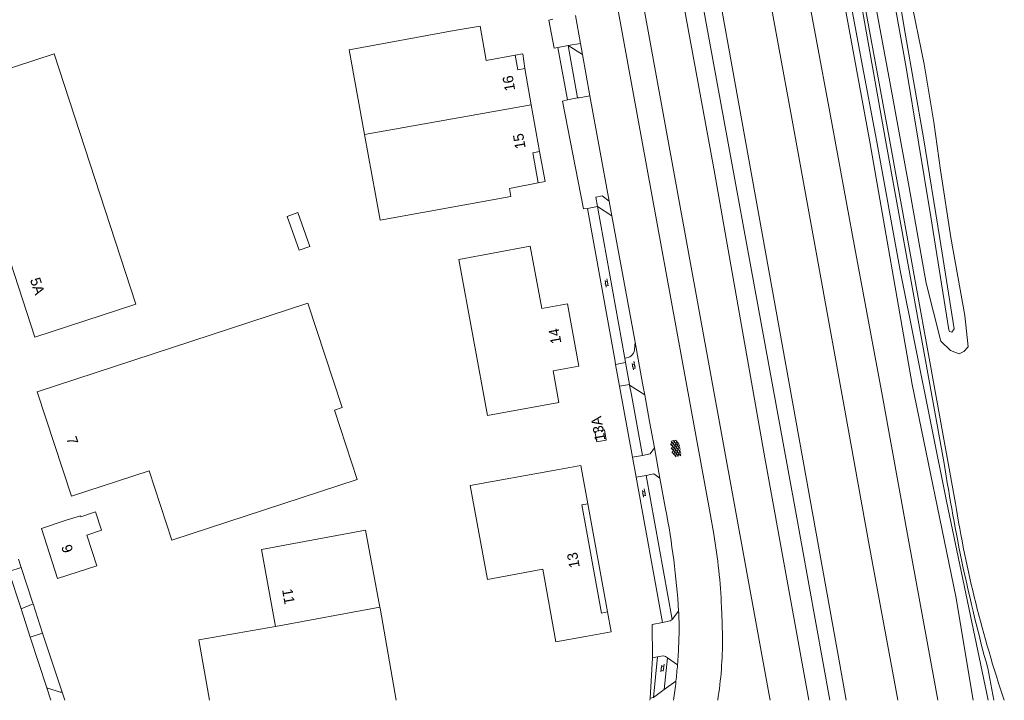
# Model space of a CAD drawing. Extents: x 99476 to 102828, y 406437 to 407931.
# Tile 144 of 162: x 102134 to 102323, y 406437 to 406568. Entities that reach past the tile are written whole.
import ezdxf

# ---------------------------------------------------------------- set-up
doc = ezdxf.new("R2010")
doc.units = 0
doc.header["$MEASUREMENT"] = 0
for name, color, linetype, lineweight in [('BG_dakoverstek', 253, 'Continuous', 13), ('BG_dakoverstek bijgebouw', 253, 'Continuous', 0), ('BG_gesloten verharding', 253, 'Continuous', 0), ('BG_hek', 253, 'Continuous', 0), ('BG_hoofdgebouw', 253, 'Continuous', 13), ('BG_huisnummer', 253, 'Continuous', 0), ('BG_insteek sloot', 253, 'Continuous', 0), ('BG_kant gesloten verharding', 253, 'Continuous', 0), ('BG_kant sloot', 253, 'Continuous', 0), ('BG_kant verharding', 253, 'Continuous', 0), ('BG_open verharding', 253, 'Continuous', 0), ('BG_talud', 253, 'Continuous', 0), ('BG_tussenmuur', 253, 'Continuous', 0), ('BG_vlakafsluiter', 253, 'Continuous', 0)]:
    doc.layers.add(name, color=color, linetype=linetype, lineweight=lineweight)
doc.styles.add('Style-WORKING', font='WORKING.shx')

# ---------------------------------------------------------------- blocks, each defined once
blk = doc.blocks.new('S02OV6')
at = {"layer": 'BG_open verharding', "linetype": 'Continuous', "lineweight": 0}
for p, q in [((0, 0.20784), (1.371449, 0.20784)), ((0.085505, 0.20784), (0.085505, 0.268177)), ((0.485, -0.192), (0.486, 0.207)), ((0.885505, 0.20784), (0.885505, 0.31106)), ((1.285, -0.193), (1.285, 0.207)), ((0.268333, -0.19216), (1.549656, -0.19216)), ((0.885505, -0.32925), (0.885505, -0.19216))]:
    blk.add_line(p, q, dxfattribs=at)
blk = doc.blocks.new('S01GV4')
at = {"layer": 'BG_gesloten verharding', "linetype": 'Continuous', "lineweight": 0}
for p, q in [((0, 0.278304), (0.9421, 0.823239)), ((0, -0.181671), (1.741927, 0.823239)), ((0, 0.098949), (1.593645, -0.823239)), ((0.117, -0.579), (1.53, 0.238)), ((0.163, 0.466), (2.296, -0.767)), ((0.531, -0.801), (3.134, 0.701)), ((0.567, 0.694), (2.709, -0.545)), ((1.118159, 0.823239), (3.097745, -0.32208)), ((1.293565, -0.823239), (3.161206, 0.256049)), ((1.529745, 0.23842), (2.542019, 0.823239)), ((1.91699, 0.823239), (3.161206, 0.104286)), ((2.715943, 0.823239), (3.161206, 0.565645)), ((0, -0.363991), (0.793486, -0.823239)), ((2.092105, -0.823239), (3.161206, -0.205903))]:
    blk.add_line(p, q, dxfattribs=at)

msp = doc.modelspace()

# ---------------------------------------------------------------- linework, layer by layer
at = {"layer": 'BG_dakoverstek', "linetype": 'Continuous', "lineweight": 13}
for p, q in [((102194.11, 406492.728), (102198.457, 406479.445)), ((102202.824, 406454.938), (102200.103, 406469.714))]:
    msp.add_line(p, q, dxfattribs=at)
at = {"layer": 'BG_dakoverstek', "linetype": 'Continuous', "lineweight": 13, "flags": 128}
msp.add_lwpolyline([(102205.933029, 406437.124), (102202.859, 406454.749), (102202.824, 406454.938)], dxfattribs=at)
at = {"layer": 'BG_dakoverstek bijgebouw', "linetype": 'Continuous', "lineweight": 0, "flags": 128}
msp.add_lwpolyline([(102187.336, 406523.364), (102189.4, 406524.09), (102187.128, 406530.55), (102185.064, 406529.824), (102187.336, 406523.364)], dxfattribs=at)
at = {"layer": 'BG_hek', "linetype": 'Continuous', "lineweight": 0}
for p, q in [((102133.535, 406464.184), (102134.064, 406462.576)), ((102134.064, 406462.576), (102136.328, 406455.701)), ((102136.328, 406455.701), (102136.367, 406455.582)), ((102136.367, 406455.582), (102138.195, 406450.003)), ((102138.195, 406450.003), (102141.901, 406438.696)), ((102141.901, 406438.696), (102142.416282, 406437.124))]:
    msp.add_line(p, q, dxfattribs=at)
at = {"layer": 'BG_hoofdgebouw', "linetype": 'Continuous', "lineweight": 13}
for p, q in [((102231.841, 406551.229), (102230.604, 406558.139)), ((102233.446, 406542.26), (102231.841, 406551.229)), ((102199.913, 406545.496), (102201.996, 406534.055)), ((102246.476, 406454.05), (102242.7, 406474.779))]:
    msp.add_line(p, q, dxfattribs=at)
at = {"layer": 'BG_hoofdgebouw', "linetype": 'Continuous', "lineweight": 13, "flags": 128}
for points in [[(102217.1, 406565.442), (102196.956, 406561.744), (102199.913, 406545.496)], [(102217.1, 406565.442), (102222.026, 406566.303), (102223.178, 406559.713), (102228.786, 406560.731)], [(102136.673, 406506.69), (102156.064, 406513.025), (102140.405, 406560.966), (102121.013, 406554.632), (102125.787, 406540.338), (102123.637, 406539.639), (102128.371, 406525.078), (102130.52, 406525.777), (102136.673, 406506.69)], [(102230.604, 406558.139), (102230.242, 406560.948), (102228.786, 406560.731)], [(102228.786, 406560.731), (102229.278, 406557.907), (102230.604, 406558.139)], [(102233.446, 406542.26), (102232.139, 406542.002), (102233.175, 406536.235)], [(102233.446, 406542.26), (102234.508, 406536.494), (102233.175, 406536.235)], [(102233.175, 406536.235), (102227.661, 406535.182), (102227.921, 406533.664), (102202.886, 406529.135), (102201.996, 406534.055)], [(102217.938, 406521.575), (102231.663, 406524.104), (102233.856, 406512.2), (102238.79, 406513.109), (102240.993, 406501.145), (102236.017, 406500.228), (102237.126, 406494.208), (102223.443, 406491.687), (102217.938, 406521.575)], [(102194.11, 406492.728), (102195.58, 406493.209), (102189.033, 406513.21), (102137.15, 406496.228), (102143.697, 406476.226), (102158.621, 406481.111)], [(102245.855, 406488.971), (102244.036, 406488.635), (102244.407, 406486.629), (102246.226, 406486.965), (102245.855, 406488.971)], [(102158.621, 406481.111), (102162.969, 406467.829), (102198.457, 406479.445)], [(102236.427, 406481.216), (102220.118, 406478.254), (102223.427, 406460.291), (102234.043, 406462.225), (102236.575, 406448.325), (102242.257, 406449.36)], [(102242.7, 406474.779), (102241.344, 406482.123), (102236.427, 406481.216)], [(102142.702, 406471.602), (102145.43, 406472.473), (102145.492, 406472.287), (102148.336, 406473.21), (102149.477, 406469.713), (102146.631, 406468.784), (102148.547, 406462.881)], [(102246.476, 406454.05), (102245.306, 406453.837), (102241.529, 406474.565), (102242.7, 406474.779)], [(102148.547, 406462.881), (102141.069, 406460.474), (102137.948, 406470.053), (102142.702, 406471.602)], [(102200.103, 406469.714), (102180.115, 406466.033), (102182.836, 406451.257)], [(102242.257, 406449.36), (102247.174, 406450.267), (102246.476, 406454.05)], [(102182.836, 406451.257), (102168.125, 406448.692), (102170.142143, 406437.124)]]:
    msp.add_lwpolyline(points, dxfattribs=at)
at = {"layer": 'BG_insteek sloot', "linetype": 'Continuous', "lineweight": 0}
msp.add_line((102300.459, 406544.972), (102313.135, 406474.85), dxfattribs=at)
at = {"layer": 'BG_insteek sloot', "linetype": 'Continuous', "lineweight": 0, "flags": 128}
for points in [[(102247.606, 406684.691), (102290.966, 406443.966), (102292.233668, 406437.124)], [(102296.722, 406544.117), (102288.707, 406587.927), (102279.447, 406637.943), (102272.423, 406677.761)], [(102276.079, 406678.208), (102277.768, 406667.221), (102287.076, 406617.369), (102294.016, 406580.028), (102300.459, 406544.972)], [(102237.501, 406657.125), (102277.405, 406438.502), (102277.657019, 406437.124)], [(102316.570804, 406437.124), (102313.214, 406457.015), (102304.869, 406497.648), (102296.722, 406544.117)]]:
    msp.add_lwpolyline(points, dxfattribs=at)
at = {"layer": 'BG_insteek sloot', "linetype": 'Continuous', "lineweight": 0}
msp.add_arc((102543.738284, 406512.157594), 233.60165, 189.189834, 198.735704, dxfattribs=at)
at = {"layer": 'BG_kant gesloten verharding', "linetype": 'Continuous', "lineweight": 0, "flags": 128}
for points in [[(102266.13, 406681.844), (102268.418, 406663.612), (102270.1, 406652.831), (102274.44, 406629.149), (102278.878, 406605.136), (102283.859, 406577.932), (102289.097, 406549.798), (102293.888, 406523.718), (102299.148, 406495.332), (102304.115, 406468.173), (102309.104, 406440.647), (102309.760752, 406437.124)], [(102255.897, 406680.026), (102260.5, 406662.015), (102262.734, 406651.492), (102267.224, 406627.772), (102271.611, 406604.132), (102276.758, 406576.139), (102281.746, 406548.979), (102286.599, 406522.293), (102291.674, 406494.117), (102296.628, 406466.821), (102301.73, 406439.281), (102302.125498, 406437.124)]]:
    msp.add_lwpolyline(points, dxfattribs=at)
at = {"layer": 'BG_kant sloot', "linetype": 'Continuous', "lineweight": 0}
for p, q in [((102299.658, 406544.788), (102311.006, 406482.515)), ((102319.344, 406443.305), (102320.478406, 406437.124))]:
    msp.add_line(p, q, dxfattribs=at)
at = {"layer": 'BG_kant sloot', "linetype": 'Continuous', "lineweight": 0, "flags": 128}
for points in [[(102273.755, 406677.53), (102278.858, 406648.439), (102287.434, 406601.22), (102295.139, 406559.661), (102297.993, 406544.408)], [(102289.072751, 406437.124), (102282.342, 406474.195), (102261.743, 406586.777), (102251.403, 406643.85), (102245.459, 406675.137)], [(102242.184, 406674.064), (102242.825, 406670.386), (102253.009, 406614.066), (102266.86, 406539.03), (102276.609, 406483.582), (102285.074473, 406437.124)], [(102299.658, 406544.788), (102294.004, 406576.872), (102287.872, 406609.593), (102280.705, 406647.977), (102275.911, 406674.418)], [(102319.390852, 406437.124), (102311.415, 406475.245), (102302.544, 406519.452), (102297.993, 406544.408)]]:
    msp.add_lwpolyline(points, dxfattribs=at)
at = {"layer": 'BG_kant sloot', "linetype": 'Continuous', "lineweight": 0}
msp.add_arc((102640.32052, 406532.052141), 333.019491, 188.55458, 195.455646, dxfattribs=at)
at = {"layer": 'BG_kant verharding', "linetype": 'Continuous', "lineweight": 0}
for p, q in [((102236.003, 406567.589), (102235.212, 406567.438)), ((102241.264, 406562.943), (102240.311, 406568.312)), ((102236.204, 406562.054), (102236.962, 406562.175)), ((102236.962, 406562.175), (102238.892, 406562.548)), ((102238.798, 406552.14), (102236.962, 406562.175)), ((102238.892, 406562.548), (102241.251, 406562.941)), ((102238.892, 406562.548), (102241.646, 406560.827)), ((102240.718, 406552.516), (102238.892, 406562.548)), ((102241.251, 406562.941), (102241.264, 406562.943)), ((102241.577, 406561.211), (102241.251, 406562.941)), ((102241.646, 406560.827), (102241.577, 406561.211)), ((102243.072, 406552.928), (102241.646, 406560.827)), ((102240.718, 406552.516), (102238.798, 406552.14)), ((102241.059, 406552.573), (102240.718, 406552.516)), ((102243.075, 406552.91), (102241.059, 406552.573)), ((102243.075, 406552.91), (102243.072, 406552.928)), ((102246.79, 406532.731), (102243.075, 406552.91)), ((102238.798, 406552.14), (102237.818, 406551.926)), ((102242.634, 406531.37), (102244.556, 406531.722)), ((102244.556, 406531.722), (102247.299, 406529.961)), ((102249.718, 406502.966), (102244.556, 406531.722)), ((102247.299, 406529.961), (102246.79, 406532.731)), ((102241.837, 406531.267), (102242.634, 406531.37)), ((102251.75, 406505.712), (102247.299, 406529.961)), ((102251.75, 406505.712), (102251.654, 406504.275)), ((102251.942, 406504.666), (102251.75, 406505.712)), ((102252.209, 406503.21), (102251.942, 406504.666)), ((102253.321, 406497.15), (102252.209, 406503.21)), ((102248.761, 406497.284), (102248.001, 406501.47)), ((102249.767, 406502.693), (102249.718, 406502.966)), ((102250.684, 406497.633), (102249.925, 406501.819)), ((102250.703, 406497.527), (102250.684, 406497.633)), ((102251.049, 406495.618), (102250.703, 406497.527)), ((102250.703, 406497.527), (102253.602, 406495.617)), ((102251.227, 406483.7), (102248.761, 406497.284)), ((102253.147, 406484.048), (102251.049, 406495.618)), ((102253.602, 406495.617), (102253.321, 406497.15)), ((102253.734, 406494.9), (102253.602, 406495.617)), ((102254.535, 406490.538), (102253.734, 406494.9)), ((102255.458, 406485.492), (102254.535, 406490.538)), ((102256.519, 406479.688), (102255.458, 406485.492)), ((102251.924, 406479.863), (102251.227, 406483.7)), ((102256.973, 406452.055), (102251.924, 406479.863)), ((102258.85, 406452.589), (102253.843, 406480.211)), ((102257.597, 406473.794), (102256.519, 406479.688)), ((102134.064, 406462.576), (102131.724, 406461.831)), ((102131.724, 406461.831), (102134.048, 406454.673)), ((102134.048, 406454.673), (102136.367, 406455.582)), ((102134.048, 406454.673), (102135.825, 406449.199)), ((102258.85, 406452.589), (102260.089, 406454.174)), ((102260.102, 406453.969), (102260.089, 406454.174)), ((102255.016, 406451.639), (102256.973, 406452.055)), ((102135.825, 406449.199), (102138.967, 406439.521)), ((102256.063, 406445.441), (102255.111, 406445.258)), ((102255.25, 406437.669), (102256.063, 406445.441)), ((102257.151, 406445.617), (102256.063, 406445.441)), ((102257.342, 406439.224), (102257.963, 406445.28)), ((102259.88, 406443.943), (102257.963, 406445.28)), ((102138.967, 406439.521), (102139.745356, 406437.124)), ((102255.25, 406437.669), (102257.342, 406439.224)), ((102257.342, 406439.224), (102259.577, 406440.767)), ((102254.661, 406437.544), (102255.25, 406437.669))]:
    msp.add_line(p, q, dxfattribs=at)
at = {"layer": 'BG_kant verharding', "linetype": 'Continuous', "lineweight": 0, "flags": 128}
for points in [[(102230.771, 406666.319), (102266.163, 406472.888), (102266.808, 406468.947)], [(102244.556, 406531.722), (102244.232, 406533.515), (102245.45, 406533.772), (102246.79, 406532.731)], [(102248.001, 406501.47), (102247.834, 406502.39), (102242.634, 406531.37)], [(102249.925, 406501.819), (102249.769, 406502.681), (102249.767, 406502.693)], [(102253.147, 406484.048), (102254.654, 406484.326), (102255.458, 406485.492)], [(102253.843, 406480.211), (102255.356, 406480.49), (102256.519, 406479.688)], [(102268.295, 406455.033), (102268.426, 406452.023), (102268.49, 406449.019)], [(102256.973, 406452.055), (102258.482, 406452.337), (102258.85, 406452.589)], [(102260.102, 406453.969), (102260.189, 406450.968), (102260.115, 406447.967)], [(102138.967, 406439.521), (102141.568, 406438.681), (102141.901, 406438.696)]]:
    msp.add_lwpolyline(points, dxfattribs=at)
at = {"layer": 'BG_kant verharding', "linetype": 'Continuous', "lineweight": 0, "extrusion": (0, 0, -1)}
for centre, radius, start, end in [((-102249.828227, 406504.53637), 1.844387, 188.146881, 271.902351), ((-102167.473894, 406451.294628), 100.89039, 169.92333, 177.876488), ((-102196.969766, 406448.500294), 71.522115, 179.584465, 189.152328)]:
    msp.add_arc(centre, radius, start, end, dxfattribs=at)
at = {"layer": 'BG_kant verharding', "linetype": 'Continuous', "lineweight": 0}
for centre, radius, start, end in [((102100.802311, 406443.910738), 159.616991, 3.686622, 10.790506), ((102161.217218, 406451.723729), 98.969107, 355.490881, 357.82461), ((102257.106669, 406444.36343), 1.254354, 46.946039, 87.974653), ((102158.717877, 406451.991719), 101.481806, 353.649624, 355.450983), ((102161.338753, 406451.745531), 98.849791, 351.493787, 353.623417)]:
    msp.add_arc(centre, radius, start, end, dxfattribs=at)
at = {"layer": 'BG_talud', "linetype": 'Continuous', "lineweight": 0, "flags": 128}
for points in [[(102301.937, 406586.97), (102304.428, 406572.493), (102307.129, 406558.99), (102308.991, 406547.914), (102310.253, 406538.685), (102312.235, 406525.756), (102314.933, 406510.857), (102315.6, 406504.852), (102314.729, 406503.927), (102313.888, 406503.501), (102312.173, 406504.135), (102310.331, 406505.941), (102307.546, 406517.035), (102304.261, 406535.359), (102300.602, 406555.615), (102296.173, 406579.34), (102291.428, 406606.344), (102287.44, 406628.727), (102283.483, 406648.633), (102279.795, 406671.286), (102279.164, 406676.313)], [(102301.229, 406578.585), (102303.577, 406564.57), (102307.051, 406544.905), (102310.16, 406525.566), (102312.883, 406508.278), (102312.428, 406507.628), (102312.017, 406507.757), (102311.868, 406508.121), (102308.424, 406529.738), (102303.702, 406558.359), (102298.621, 406586.779)]]:
    msp.add_lwpolyline(points, dxfattribs=at)
at = {"layer": 'BG_tussenmuur', "linetype": 'Continuous', "lineweight": 0}
for p, q in [((102199.913, 406545.496), (102231.841, 406551.229)), ((102182.836, 406451.257), (102202.824, 406454.938))]:
    msp.add_line(p, q, dxfattribs=at)
at = {"layer": 'BG_vlakafsluiter', "linetype": 'Continuous', "lineweight": 0}
for p, q in [((102235.212, 406567.438), (102236.204, 406562.054)), ((102237.818, 406551.926), (102241.837, 406531.267)), ((102248.001, 406501.47), (102249.925, 406501.819)), ((102250.684, 406497.633), (102248.761, 406497.284)), ((102253.147, 406484.048), (102251.227, 406483.7)), ((102253.843, 406480.211), (102251.924, 406479.863)), ((102255.016, 406451.639), (102255.111, 406445.258)), ((102138.195, 406450.003), (102135.825, 406449.199)), ((102254.661, 406437.544), (102255.111, 406445.258)), ((102254.593875, 406437.124), (102254.661, 406437.544))]:
    msp.add_line(p, q, dxfattribs=at)

# ---------------------------------------------------------------- block references
at = {"layer": 'BG_gesloten verharding', "linetype": 'Continuous', "lineweight": 0, "rotation": 280.366323}
msp.add_blockref('S01GV4', (102259.237, 406486.935), dxfattribs=at)
at = {"layer": 'BG_open verharding', "linetype": 'Continuous', "lineweight": 0}
for p, rotation in [((102246.122, 406517.821), 280.30997), ((102251.33, 406501.975), 280.30997), ((102253.293, 406477.626), 280.30997), ((102257.084, 406444.094), 263.109452)]:
    msp.add_blockref('S02OV6', p, dxfattribs=dict(at, rotation=rotation))

# ---------------------------------------------------------------- texts
at = {"layer": 'BG_huisnummer', "linetype": 'Continuous', "lineweight": 0, "style": 'Style-WORKING'}
for s, rotation, p in [('16', 100.140793, (102228.781, 406554.033)), ('15', 100.140793, (102230.79, 406542.935)), ('5A', 287.873421, (102135.746, 406517.714)), ('14', 100.433025, (102237.632, 406505.588)), ('13A', 100.48939, (102246.079, 406486.989)), ('7', 288.126813, (102142.706, 406487.29)), ('9', 288.054552, (102141.713, 406466.566)), ('13', 100.30997, (102241.155, 406462.666)), ('11', 279.905079, (102184.077, 406458.321))]:
    msp.add_text(s, height=2, rotation=rotation, dxfattribs=at).set_placement(p)

doc.saveas('drawing.dxf')
